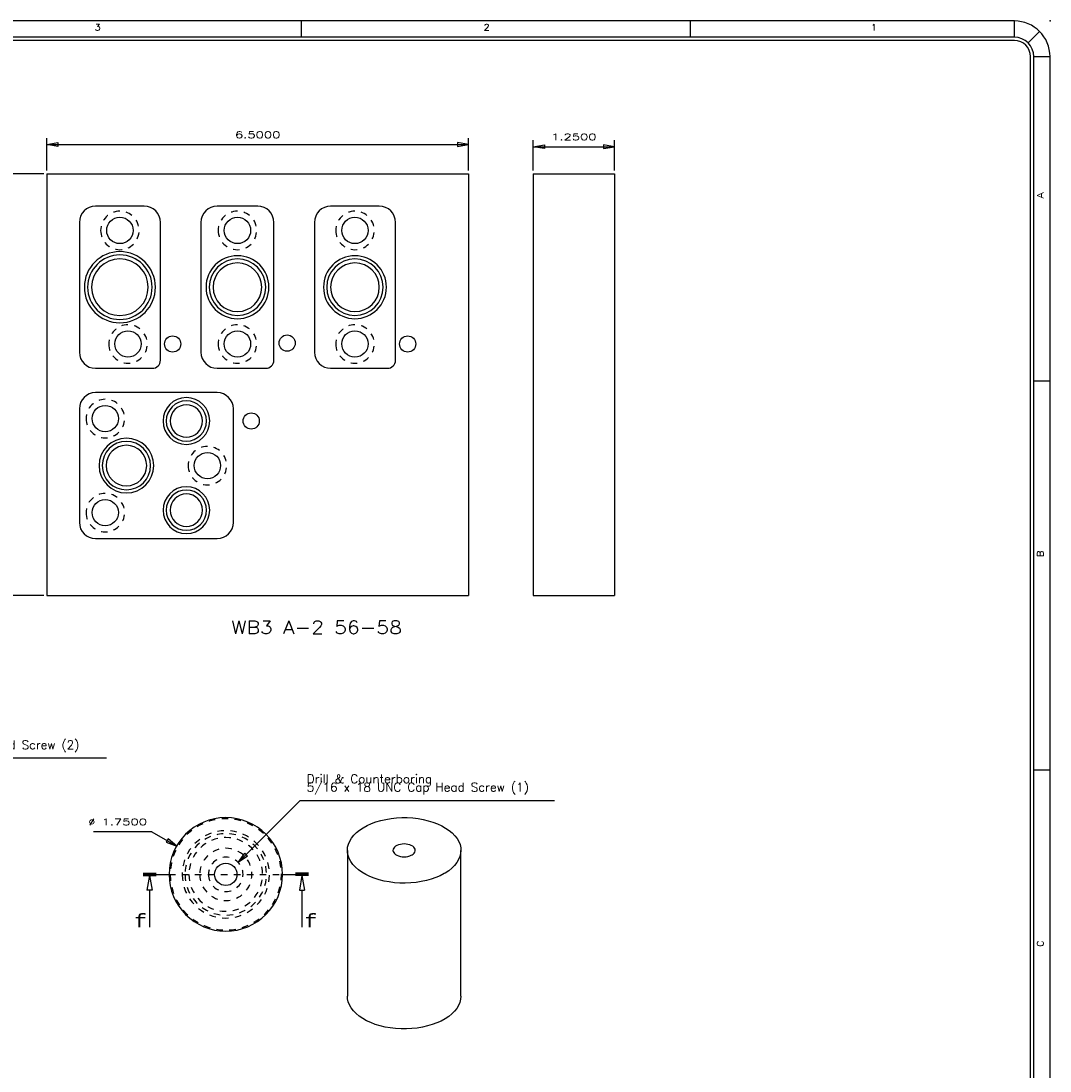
# Model space of a CAD drawing. Header units: inches. Extents: x 3 to 351, y 4 to 271.
# Tile 120 of 256: x 156 to 172, y 124 to 140. Entities that reach past the tile are written whole.
import ezdxf
from ezdxf.enums import TextEntityAlignment as Align

# ---------------------------------------------------------------- set-up
doc = ezdxf.new("R2010")
doc.units = ezdxf.units.IN
doc.header["$LTSCALE"] = 0.5
doc.header["$MEASUREMENT"] = 0
doc.linetypes.add('DIVIDE', pattern=[0.393701, 0.19685, -0.098425, 0, -0.098425])
doc.linetypes.add('HIDDEN', pattern=[0.225, 0.15, -0.075])
for name, color, linetype in [('DST', 7, 'Continuous'), ('MFB', 7, 'Continuous'), ('PLOTVIEW1', 7, 'Continuous'), ('STR_1', 7, 'Continuous')]:
    doc.layers.add(name, color=color, linetype=linetype)
doc.styles.add('VERO0-Simplex', font='simplex_.ttf')
doc.styles.add('VERO2-Courier New', font='cour.ttf')
doc.styles.add('VERO5-RomanD', font='romand__.ttf')

# ---------------------------------------------------------------- blocks, each defined once
blk = doc.blocks.new('ArrowheadClosed')
at = {"color": 0}
for p, q in [((0, 0), (-1, 0.176)), ((-1, 0.176), (-1, -0.176)), ((-1, -0.176), (0, 0))]:
    blk.add_line(p, q, dxfattribs=at)
blk = doc.blocks.new('ArrowheadSectionClosed')
at = {"color": 0}
for p, q in [((0, 0.02), (-1, 0.02)), ((0, 0.01), (-1, 0.01)), ((0, 0), (-1, 0)), ((0, -0.01), (-1, -0.01)), ((0, -0.02), (-1, -0.02)), ((-0.5, -0.02), (-0.7, -0.298)), ((-0.5, -0.02), (-0.3, -0.298)), ((-0.7, -0.298), (-0.3, -0.298)), ((-0.5, -0.298), (-0.5, -1))]:
    blk.add_line(p, q, dxfattribs=at)

msp = doc.modelspace()

# ---------------------------------------------------------------- linework, layer by layer
at = {"layer": 'DST', "color": 132, "linetype": 'Continuous'}
for p, q in [((158.334, 136.894), (157.584, 136.894)), ((160.084, 136.894), (159.459, 136.894)), ((161.959, 136.894), (161.209, 136.894)), ((157.334, 136.644), (157.334, 134.644)), ((158.584, 134.519), (158.584, 136.644)), ((159.209, 136.644), (159.209, 134.644)), ((160.334, 134.519), (160.334, 136.644)), ((160.959, 136.644), (160.959, 134.644)), ((162.209, 134.519), (162.209, 136.644)), ((157.584, 134.394), (158.459, 134.394)), ((159.459, 134.394), (160.209, 134.394)), ((161.209, 134.394), (162.084, 134.394)), ((159.459, 134.019), (157.584, 134.019)), ((157.334, 133.769), (157.334, 132.019)), ((159.709, 132.019), (159.709, 133.769)), ((157.584, 131.769), (159.459, 131.769))]:
    msp.add_line(p, q, dxfattribs=at)
at = {"layer": 'DST', "color": 9, "linetype": 'Continuous'}
for p, q in [((161.838, 127.376), (161.908, 127.402)), ((161.908, 127.402), (161.983, 127.424)), ((161.983, 127.424), (162.061, 127.441)), ((162.061, 127.441), (162.141, 127.455)), ((162.141, 127.455), (162.223, 127.464)), ((162.223, 127.464), (162.307, 127.468)), ((162.307, 127.468), (162.39, 127.468)), ((162.39, 127.468), (162.474, 127.463)), ((162.474, 127.463), (162.556, 127.453)), ((162.556, 127.453), (162.636, 127.439)), ((162.636, 127.439), (162.713, 127.421)), ((162.713, 127.421), (162.787, 127.398)), ((162.787, 127.398), (162.857, 127.372)), ((161.565, 127.196), (161.607, 127.237)), ((161.607, 127.237), (161.656, 127.277)), ((161.656, 127.277), (161.711, 127.313)), ((161.711, 127.313), (161.772, 127.346)), ((161.772, 127.346), (161.838, 127.376)), ((162.857, 127.372), (162.922, 127.341)), ((162.922, 127.341), (162.982, 127.308)), ((162.982, 127.308), (163.036, 127.271)), ((163.036, 127.271), (163.084, 127.231)), ((163.084, 127.231), (163.125, 127.189)), ((161.471, 127.011), (161.483, 127.059)), ((161.483, 127.059), (161.503, 127.106)), ((161.503, 127.106), (161.531, 127.152)), ((161.531, 127.152), (161.565, 127.196)), ((162.284, 127.056), (162.256, 127.049)), ((162.312, 127.061), (162.284, 127.056)), ((162.342, 127.062), (162.312, 127.061)), ((162.372, 127.061), (162.342, 127.062)), ((162.401, 127.056), (162.372, 127.061)), ((162.428, 127.049), (162.401, 127.056)), ((163.125, 127.189), (163.159, 127.145)), ((163.159, 127.145), (163.185, 127.099)), ((163.185, 127.099), (163.204, 127.052)), ((161.467, 126.963), (161.471, 127.011)), ((161.467, 126.963), (161.467, 124.716)), ((161.469, 126.932), (161.467, 126.963)), ((161.478, 126.884), (161.469, 126.932)), ((162.173, 126.98), (162.17, 126.963)), ((162.17, 126.963), (162.173, 126.946)), ((162.181, 126.997), (162.173, 126.98)), ((162.173, 126.946), (162.181, 126.929)), ((162.193, 127.013), (162.181, 126.997)), ((162.181, 126.929), (162.193, 126.914)), ((162.211, 127.027), (162.193, 127.013)), ((162.193, 126.914), (162.211, 126.899)), ((162.232, 127.039), (162.211, 127.027)), ((162.211, 126.899), (162.232, 126.887)), ((162.256, 127.049), (162.232, 127.039)), ((162.453, 127.039), (162.428, 127.049)), ((162.474, 127.027), (162.453, 127.039)), ((162.453, 126.887), (162.464, 126.893)), ((162.464, 126.893), (162.483, 126.906)), ((162.491, 127.013), (162.474, 127.027)), ((162.483, 126.906), (162.498, 126.921)), ((162.504, 126.997), (162.491, 127.013)), ((162.498, 126.921), (162.508, 126.937)), ((162.512, 126.98), (162.504, 126.997)), ((162.508, 126.937), (162.514, 126.954)), ((162.514, 126.963), (162.512, 126.98)), ((162.514, 126.954), (162.514, 126.963)), ((163.213, 126.915), (163.201, 126.867)), ((163.204, 127.052), (163.214, 127.004)), ((163.217, 126.963), (163.213, 126.915)), ((163.214, 127.004), (163.217, 126.963)), ((163.217, 124.716), (163.217, 126.963)), ((161.495, 126.837), (161.478, 126.884)), ((161.52, 126.791), (161.495, 126.837)), ((161.552, 126.746), (161.52, 126.791)), ((161.592, 126.704), (161.552, 126.746)), ((162.232, 126.887), (162.256, 126.877)), ((162.256, 126.877), (162.284, 126.87)), ((162.284, 126.87), (162.312, 126.865)), ((162.312, 126.865), (162.342, 126.864)), ((162.342, 126.864), (162.372, 126.865)), ((162.372, 126.865), (162.401, 126.87)), ((162.401, 126.87), (162.428, 126.877)), ((162.428, 126.877), (162.453, 126.887)), ((163.119, 126.731), (163.077, 126.689)), ((163.154, 126.775), (163.119, 126.731)), ((163.182, 126.82), (163.154, 126.775)), ((163.201, 126.867), (163.182, 126.82)), ((161.638, 126.663), (161.592, 126.704)), ((161.691, 126.626), (161.638, 126.663)), ((161.749, 126.592), (161.691, 126.626)), ((161.813, 126.561), (161.749, 126.592)), ((162.899, 126.573), (162.832, 126.545)), ((162.961, 126.606), (162.899, 126.573)), ((162.974, 126.613), (162.961, 126.606)), ((163.029, 126.65), (162.974, 126.613)), ((163.077, 126.689), (163.029, 126.65)), ((161.882, 126.533), (161.813, 126.561)), ((161.956, 126.51), (161.882, 126.533)), ((162.032, 126.491), (161.956, 126.51)), ((162.112, 126.476), (162.032, 126.491)), ((162.194, 126.465), (162.112, 126.476)), ((162.277, 126.459), (162.194, 126.465)), ((162.36, 126.458), (162.277, 126.459)), ((162.444, 126.461), (162.36, 126.458)), ((162.526, 126.469), (162.444, 126.461)), ((162.607, 126.482), (162.526, 126.469)), ((162.685, 126.498), (162.607, 126.482)), ((162.761, 126.519), (162.685, 126.498)), ((162.832, 126.545), (162.761, 126.519)), ((161.47, 124.675), (161.467, 124.716)), ((161.481, 124.627), (161.47, 124.675)), ((161.5, 124.58), (161.481, 124.627)), ((163.213, 124.668), (163.201, 124.62)), ((163.217, 124.716), (163.213, 124.668)), ((161.526, 124.534), (161.5, 124.58)), ((161.56, 124.49), (161.526, 124.534)), ((161.601, 124.448), (161.56, 124.49)), ((163.119, 124.484), (163.077, 124.442)), ((163.154, 124.528), (163.119, 124.484)), ((163.182, 124.573), (163.154, 124.528)), ((163.201, 124.62), (163.182, 124.573)), ((161.649, 124.408), (161.601, 124.448)), ((161.703, 124.371), (161.649, 124.408)), ((161.763, 124.338), (161.703, 124.371)), ((161.828, 124.308), (161.763, 124.338)), ((161.898, 124.281), (161.828, 124.308)), ((162.847, 124.303), (162.776, 124.277)), ((162.913, 124.333), (162.847, 124.303)), ((162.974, 124.366), (162.913, 124.333)), ((163.029, 124.403), (162.974, 124.366)), ((163.077, 124.442), (163.029, 124.403)), ((161.972, 124.258), (161.898, 124.281)), ((162.049, 124.24), (161.972, 124.258)), ((162.129, 124.226), (162.049, 124.24)), ((162.211, 124.217), (162.129, 124.226)), ((162.294, 124.212), (162.211, 124.217)), ((162.378, 124.211), (162.294, 124.212)), ((162.461, 124.216), (162.378, 124.211)), ((162.544, 124.224), (162.461, 124.216)), ((162.624, 124.238), (162.544, 124.224)), ((162.702, 124.256), (162.624, 124.238)), ((162.776, 124.277), (162.702, 124.256))]:
    msp.add_line(p, q, dxfattribs=at)
at = {"layer": 'DST', "color": 100, "linetype": 'DIVIDE'}
msp.add_line((158.717, 126.593), (160.467, 126.593), dxfattribs=at)
at = {"layer": 'DST', "color": 254, "linetype": 'HIDDEN', "extrusion": (0, 0, -1)}
for centre, radius in [((-157.959, 136.519), 0.297), ((-159.772, 136.519), 0.297), ((-161.584, 136.519), 0.297), ((-158.084, 134.769), 0.297), ((-159.772, 134.769), 0.297), ((-161.584, 134.769), 0.297), ((-157.734, 133.619), 0.297), ((-159.309, 132.894), 0.297), ((-157.734, 132.169), 0.297), ((-159.592, 126.593), 0.857), ((-159.592, 126.593), 0.673), ((-159.592, 126.593), 0.628), ((-159.592, 126.593), 0.568), ((-159.592, 126.593), 0.402), ((-159.592, 126.593), 0.266)]:
    msp.add_circle(centre, radius, dxfattribs=at)
at = {"layer": 'DST', "color": 132, "linetype": 'Continuous'}
for centre in [(157.959, 136.519), (159.772, 136.519), (161.584, 136.519), (158.084, 134.769), (159.772, 134.769), (161.584, 134.769), (157.734, 133.619), (159.309, 132.894), (157.734, 132.169)]:
    msp.add_circle(centre, 0.203, dxfattribs=at)
at = {"layer": 'DST', "color": 132, "linetype": 'Continuous', "extrusion": (0, 0, -1)}
for centre, radius in [((-157.959, 135.644), 0.548), ((-157.959, 135.644), 0.497), ((-159.772, 135.644), 0.485), ((-161.584, 135.644), 0.485), ((-157.959, 135.644), 0.437), ((-159.772, 135.644), 0.435), ((-159.772, 135.644), 0.375), ((-161.584, 135.644), 0.435), ((-161.584, 135.644), 0.375), ((-158.984, 133.582), 0.36), ((-158.984, 133.582), 0.31), ((-158.984, 133.582), 0.25), ((-158.059, 132.894), 0.422), ((-158.059, 132.894), 0.373), ((-158.059, 132.894), 0.313), ((-158.984, 132.207), 0.36), ((-158.984, 132.207), 0.31), ((-158.984, 132.207), 0.25)]:
    msp.add_circle(centre, radius, dxfattribs=at)
at = {"layer": 'DST', "color": 9, "linetype": 'Continuous', "extrusion": (0, 0, -1)}
msp.add_circle((-159.592, 126.593), 0.875, dxfattribs=at)
at = {"layer": 'DST', "color": 9, "linetype": 'Continuous'}
msp.add_circle((159.592, 126.593), 0.172, dxfattribs=at)
at = {"layer": 'DST', "color": 132, "linetype": 'Continuous'}
for centre, radius, start, end in [((157.584, 136.644), 0.25, 90, 180), ((158.334, 136.644), 0.25, 0, 90), ((159.459, 136.644), 0.25, 90, 180), ((160.084, 136.644), 0.25, 0, 90), ((161.209, 136.644), 0.25, 90, 180), ((161.959, 136.644), 0.25, 0, 90), ((157.584, 134.644), 0.25, 180, 270), ((158.459, 134.519), 0.125, 270, 0), ((159.459, 134.644), 0.25, 180, 270), ((160.209, 134.519), 0.125, 270, 0), ((161.209, 134.644), 0.25, 180, 270), ((162.084, 134.519), 0.125, 270, 0), ((157.584, 133.769), 0.25, 90, 180), ((159.459, 133.769), 0.25, 0, 90), ((157.584, 132.019), 0.25, 180, 270), ((159.459, 132.019), 0.25, 270, 0)]:
    msp.add_arc(centre, radius, start, end, dxfattribs=at)
at = {"layer": 'MFB', "color": 56, "linetype": 'Continuous'}
for p, q in [((156.834, 137.444), (156.834, 137.944)), ((163.334, 137.444), (163.334, 137.944)), ((164.334, 137.444), (164.334, 137.91)), ((165.584, 137.444), (165.584, 137.91)), ((156.834, 137.844), (163.334, 137.844)), ((164.334, 137.81), (165.584, 137.81)), ((156.784, 137.394), (156.136, 137.394)), ((156.784, 130.894), (156.136, 130.894)), ((153.955, 128.388), (157.755, 128.388)), ((159.784, 126.777), (160.741, 127.733)), ((160.741, 127.733), (164.661, 127.733)), ((158.452, 127.251), (157.552, 127.251)), ((158.452, 127.251), (158.835, 127.03))]:
    msp.add_line(p, q, dxfattribs=at)
at = {"layer": 'MFB', "color": 4, "linetype": 'Continuous'}
for p, q in [((156.834, 137.394), (163.334, 137.394)), ((156.834, 137.394), (156.834, 130.894)), ((163.334, 137.394), (163.334, 130.894)), ((164.334, 137.394), (164.334, 130.894)), ((164.334, 137.394), (165.584, 137.394)), ((165.584, 137.394), (165.584, 130.894)), ((156.834, 130.894), (163.334, 130.894)), ((164.334, 130.894), (165.584, 130.894))]:
    msp.add_line(p, q, dxfattribs=at)
for centre in [(158.772, 134.769), (160.538, 134.783), (162.397, 134.769), (159.984, 133.582)]:
    msp.add_circle(centre, 0.125, dxfattribs=at)
at = {"layer": 'PLOTVIEW1', "color": 97, "linetype": 'Continuous'}
for p, q in [((171.752, 139.748), (125.752, 139.748)), ((160.752, 139.748), (160.752, 139.498)), ((166.752, 139.748), (166.752, 139.498)), ((171.752, 139.498), (171.752, 139.748)), ((171.964, 139.41), (172.141, 139.586)), ((171.752, 139.498), (125.752, 139.498)), ((171.752, 139.448), (125.752, 139.448)), ((172.002, 105.198), (172.002, 139.198)), ((172.052, 105.198), (172.052, 139.198)), ((172.052, 139.198), (172.302, 139.198)), ((172.302, 105.198), (172.302, 139.198)), ((172.302, 134.198), (172.052, 134.198)), ((172.302, 128.198), (172.052, 128.198))]:
    msp.add_line(p, q, dxfattribs=at)
for radius in [0.55, 0.3, 0.25]:
    msp.add_arc((171.752, 139.198), radius, 0, 90, dxfattribs=at)
at = {"layer": 'PLOTVIEW1', "color": 56, "linetype": 'Continuous'}
msp.add_point((172.302, 139.748), dxfattribs=at)
at = {"layer": 'STR_1', "color": 100, "linetype": 'Continuous'}
for p, q in [((158.317, 126.593), (158.717, 126.593)), ((160.467, 126.593), (160.867, 126.593))]:
    msp.add_line(p, q, dxfattribs=at)

# ---------------------------------------------------------------- block references
at = {"layer": 'MFB', "color": 56, "linetype": 'Continuous', "extrusion": (0, 0, -1), "xscale": 0.170138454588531, "yscale": 0.170138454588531, "zscale": 0.170138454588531}
for p in [(-156.834, 137.844), (-164.334, 137.81)]:
    msp.add_blockref('ArrowheadClosed', p, dxfattribs=at)
at = {"layer": 'MFB', "color": 56, "linetype": 'Continuous', "xscale": 0.170138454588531, "yscale": 0.170138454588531, "zscale": 0.170138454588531}
for p in [(163.334, 137.844), (165.584, 137.81)]:
    msp.add_blockref('ArrowheadClosed', p, dxfattribs=at)
at = {"layer": 'MFB', "color": 56, "linetype": 'Continuous', "xscale": 0.170138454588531, "yscale": 0.170138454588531, "zscale": 0.170138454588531, "rotation": 330.0000000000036}
msp.add_blockref('ArrowheadClosed', (158.835, 127.03), dxfattribs=at)
at = {"layer": 'MFB', "color": 56, "linetype": 'Continuous', "extrusion": (0, 0, -1), "xscale": 0.170138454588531, "yscale": 0.170138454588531, "zscale": 0.170138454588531, "rotation": 315}
msp.add_blockref('ArrowheadClosed', (-159.784, 126.777), dxfattribs=at)
at = {"layer": 'STR_1', "color": 100, "linetype": 'Continuous', "extrusion": (0, 0, -1), "xscale": 0.2, "yscale": 0.8160000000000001}
msp.add_blockref('ArrowheadSectionClosed', (-158.317, 126.593), dxfattribs=at)
at = {"layer": 'STR_1', "color": 100, "linetype": 'Continuous', "xscale": 0.2, "yscale": 0.8160000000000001}
msp.add_blockref('ArrowheadSectionClosed', (160.867, 126.593), dxfattribs=at)

# ---------------------------------------------------------------- texts
at = {"layer": 'MFB', "color": 230, "linetype": 'Continuous', "style": 'VERO0-Simplex'}
for s, width, p, p2 in [('6.5000', 1.358929, (159.734, 137.944), (160.434, 137.944)), ('1.2500', 1.410379, (164.609, 137.91), (165.309, 137.91))]:
    msp.add_text(s, height=0.1, dxfattribs=dict(at, width=width)).set_placement(p, p2, align=Align.FIT)
at = {"layer": 'MFB', "color": 7, "linetype": 'Continuous', "style": 'VERO0-Simplex'}
for s, height, width, p, p2 in [('WB3 A-2 56-58', 0.2, 0.999792, (159.675, 130.301), (162.308, 130.301)), ('%%c', 0.1, 1.123247, (157.477, 127.351), (157.577, 127.351)), ('1.7500', 0.1, 1.410379, (157.677, 127.351), (158.377, 127.351))]:
    msp.add_text(s, height=height, dxfattribs=dict(at, width=width)).set_placement(p, p2, align=Align.FIT)
at = {"layer": 'MFB', "color": 7, "linetype": 'Continuous', "attachment_point": 1, "style": 'VERO0-Simplex'}
for s, insert, char_height, line_spacing_factor in [('Drill & Counterboring\\P1/4 x 20 UNC Cap Head Screw (2)', (154.055, 128.788), 0.13375, 0.5875), ('Drill & Counterboring\\P5/16 x 18 UNC Cap Head Screw (1)', (160.841, 128.133), 0.135, 0.56875)]:
    msp.add_mtext(s, dxfattribs=dict(at, insert=insert, char_height=char_height, line_spacing_factor=line_spacing_factor))
at = {"layer": 'PLOTVIEW1', "color": 56, "linetype": 'Continuous', "style": 'VERO5-RomanD', "width": 1.000527}
for s, p, p2 in [('3', (157.568, 139.6), (157.662, 139.6)), ('2', (163.568, 139.6), (163.662, 139.6)), ('1', (169.539, 139.6), (169.633, 139.6))]:
    msp.add_text(s, height=0.1, dxfattribs=at).set_placement(p, p2, align=Align.FIT)
at = {"layer": 'PLOTVIEW1', "color": 56, "linetype": 'Continuous', "style": 'VERO5-RomanD'}
for s, width, p, p2 in [('A', 1.000527, (172.202, 137.013), (172.202, 137.107)), ('B', 1.000527, (172.202, 131.487), (172.202, 131.582)), ('C', 1.001727, (172.202, 125.476), (172.202, 125.574))]:
    msp.add_text(s, height=0.1, rotation=90, dxfattribs=dict(at, width=width)).set_placement(p, p2, align=Align.FIT)
at = {"layer": 'STR_1', "color": 7, "linetype": 'Continuous', "style": 'VERO2-Courier New', "width": 0.932229}
for p, p2 in [((158.181, 125.777), (158.377, 125.777)), ((160.807, 125.777), (161.003, 125.777))]:
    msp.add_text('f', height=0.2, dxfattribs=at).set_placement(p, p2, align=Align.FIT)

doc.saveas('drawing.dxf')
